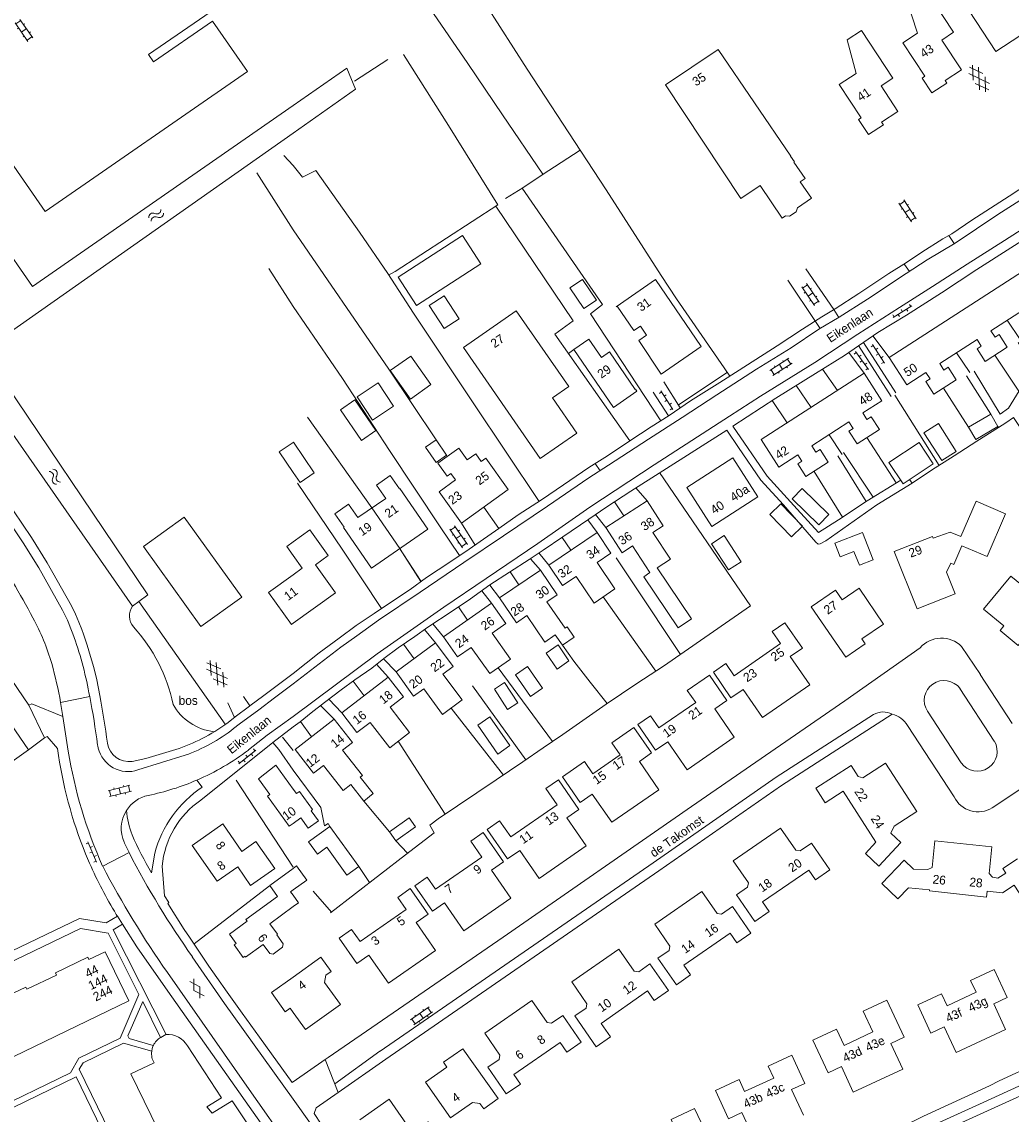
# Model space of a CAD drawing. Header units: metres. Extents: x 195864 to 198202, y 543264 to 544906.
# Tile 36 of 79: x 196945 to 197146, y 543763 to 543985. Entities that reach past the tile are written whole.
import ezdxf

# ---------------------------------------------------------------- set-up
doc = ezdxf.new("R2010")
doc.units = ezdxf.units.M
doc.header["$MEASUREMENT"] = 0
for name, color, linetype, lineweight in [('Level 11', 7, 'Continuous', 0), ('Level 12', 7, 'Continuous', 0), ('Level 19', 7, 'Continuous', 0), ('Level 26', 7, 'Continuous', 0), ('Level 28', 7, 'Continuous', 0), ('Level 29', 7, 'Continuous', 0), ('Level 32', 7, 'Continuous', 0), ('Level 33', 7, 'Continuous', 0), ('Level 34', 7, 'Continuous', 0), ('Level 41', 7, 'Continuous', 0), ('Level 43', 7, 'Continuous', 0)]:
    doc.layers.add(name, color=color, linetype=linetype, lineweight=lineweight)
doc.styles.add('Style-CHAR_FAST_FONT', font='CHAR_FAST_FONT.shx')

# ---------------------------------------------------------------- blocks, each defined once
blk = doc.blocks.new('WA_28')
at = {"layer": 'Level 43', "color": 7, "linetype": 'Continuous', "lineweight": 0, "extrusion": (0, 0, -1)}
for centre in [(-0.75, 0.05), (-0.75, -0.85)]:
    blk.add_arc(centre, 0.85, 28.0724, 151.9274, dxfattribs=at)
at = {"layer": 'Level 43', "color": 7, "linetype": 'Continuous', "lineweight": 0}
for centre in [(2.25, 0.85), (2.25, -0.05)]:
    blk.add_arc(centre, 0.85, 208.0725, 331.9276, dxfattribs=at)
blk = doc.blocks.new('GVTP6')
at = {"layer": 'Level 41', "color": 7, "linetype": 'Continuous', "lineweight": 0}
for p, q in [((0, -0.4), (2.6, 1.2)), ((0, 0.4), (2.6, -1.2)), ((1, -1.2), (5, 1.2)), ((1, 1.2), (5, -1.2)), ((3.4, 1.2), (6, -0.4)), ((3.4, -1.2), (6, 0.4))]:
    blk.add_line(p, q, dxfattribs=at)
blk = doc.blocks.new('OVTP6')
at = {"layer": 'Level 41', "color": 7, "linetype": 'Continuous', "lineweight": 0}
for p, q in [((0, 0), (4.5, 0)), ((0.25, 0), (0.25, 0.5)), ((1.25, 0), (1.25, -0.5)), ((2.25, 0), (2.25, 0.5)), ((4.25, 0), (4.25, 0.5)), ((3.25, 0), (3.25, -0.5))]:
    blk.add_line(p, q, dxfattribs=at)
blk = doc.blocks.new('OV2')
at = {"layer": 'Level 41', "color": 7, "linetype": 'Continuous', "lineweight": 0}
for p, q in [((0.3, -2.31), (0.3, 2.29)), ((1.5, -2.31), (1.5, 2.29)), ((0, 0.99), (0.3, 0.99)), ((0.3, 1.99), (1.5, 1.99)), ((1.8, 0.99), (1.5, 0.99)), ((0, -1.01), (0.3, -1.01)), ((0.3, -0.01), (1.5, -0.01)), ((0.3, -2.01), (1.5, -2.01)), ((1.8, -1.01), (1.5, -1.01))]:
    blk.add_line(p, q, dxfattribs=at)
blk = doc.blocks.new('WA_32')
at = {"layer": 'Level 43', "color": 7, "linetype": 'Continuous', "lineweight": 0, "extrusion": (0, 0, -1)}
for centre in [(-0.75, 0.05), (-0.75, -0.85)]:
    blk.add_arc(centre, 0.85, 28.0725, 151.9276, dxfattribs=at)
at = {"layer": 'Level 43', "color": 7, "linetype": 'Continuous', "lineweight": 0}
for centre in [(2.25, 0.85), (2.25, -0.05)]:
    blk.add_arc(centre, 0.85, 208.0724, 331.9275, dxfattribs=at)
blk = doc.blocks.new('GV2')
at = {"layer": 'Level 41', "color": 7, "linetype": 'Continuous', "lineweight": 0, "flags": 128}
for points in [[(1.2, -2), (0, 0), (1.2, 2)], [(0.2, -2), (1.4, 0), (0.2, 2)]]:
    blk.add_lwpolyline(points, dxfattribs=at)

msp = doc.modelspace()

# ---------------------------------------------------------------- linework, layer by layer
at = {"layer": 'Level 11', "color": 7, "linetype": 'Continuous', "lineweight": 13}
for p, q in [((197095.14, 543899.59), (197116.11, 543913.07)), ((197085.14, 543881.95), (197094.46, 543887.97)), ((197016, 543885.7), (197021.68, 543877.47)), ((197141.07, 543875.84), (197144.81, 543884.51)), ((197087.65, 543880.1), (197091.08, 543874.79)), ((197000, 543876.07), (197001.85, 543873.48)), ((197001.85, 543873.48), (197000, 543872.14)), ((197004.52, 543874.15), (197008.61, 543868.47)), ((197140.36, 543865.11), (197145.91, 543871.86)), ((197000, 543862.27), (197008.61, 543868.47)), ((197099.95, 543862.37), (197103.53, 543857.2)), ((197095.45, 543843.1), (197105.04, 543849.75)), ((197030.34, 543843.71), (197034.37, 543846.71)), ((197080.12, 543832.46), (197089.69, 543839.11)), ((197000.41, 543836.59), (197004.14, 543831.82)), ((197106.25, 543828.73), (197113.46, 543833.38)), ((197120.42, 543833.81), (197126.78, 543824.01)), ((197064.79, 543821.82), (197074.37, 543828.45)), ((197089.49, 543814.01), (197099.1, 543820.64)), ((197050.02, 543810.37), (197059.6, 543817.02)), ((197119.69, 543809.37), (197124.19, 543814.15)), ((197124.19, 543814.15), (197126.14, 543812.28)), ((197144.3, 543812.45), (197147.26, 543814.38)), ((197119.69, 543809.37), (197122.92, 543806.25)), ((196999.48, 543807.69), (197000, 543808.07)), ((197000, 543806.98), (196999.48, 543807.69)), ((197034.71, 543799.74), (197044.28, 543806.38)), ((197073.5, 543801.11), (197083.08, 543807.76)), ((197086.19, 543803.28), (197083.08, 543807.76)), ((197129.36, 543807.88), (197140.98, 543806.62)), ((197087.08, 543803.15), (197086.19, 543803.28)), ((197073.5, 543801.11), (197076.61, 543796.64)), ((197019.4, 543789.1), (197028.96, 543795.74)), ((197066.23, 543796.06), (197056.63, 543789.41)), ((197069.35, 543791.6), (197066.23, 543796.06)), ((197076.43, 543795.76), (197076.61, 543796.64)), ((197069.35, 543791.6), (197070.28, 543791.45)), ((196995.61, 543787.2), (197000, 543790.36)), ((197056.63, 543789.41), (197059.74, 543784.94)), ((196995.61, 543787.2), (196998.4, 543783.32)), ((197038.94, 543778.97), (197048.55, 543785.61)), ((197051.65, 543781.13), (197048.55, 543785.61)), ((197059.56, 543784.03), (197057.3, 543782.46)), ((197059.56, 543784.03), (197059.74, 543784.94)), ((197000, 543783.15), (197002.49, 543779.68)), ((197057.3, 543782.46), (197061.63, 543776.22)), ((197051.65, 543781.13), (197052.55, 543780.99)), ((197134.8, 543775.05), (197144.83, 543779.73)), ((197038.94, 543778.97), (197042.04, 543774.49)), ((197030.59, 543773.07), (197034.5, 543775.81)), ((197034.5, 543775.81), (197041.68, 543765.66)), ((197041.86, 543773.59), (197042.04, 543774.49)), ((197113.87, 543767.01), (197123.93, 543771.68)), ((197013.57, 543761.37), (197019.53, 543765.54)), ((197038.74, 543763.58), (197041.68, 543765.66))]:
    msp.add_line(p, q, dxfattribs=at)
at = {"layer": 'Level 11', "color": 7, "linetype": 'Continuous', "lineweight": 13, "flags": 128}
for points in [[(197137.46, 543986.73), (197142.88, 543978.45), (197154.14, 543985.83), (197148.79, 543994.03), (197149.72, 543994.63), (197148.09, 543997.13), (197147.16, 543996.52), (197144.89, 544000)], [(197132.91, 543972.04), (197129.87, 543970.05), (197127.88, 543973.08), (197128.42, 543973.44), (197123.95, 543980.25), (197126.94, 543982.21), (197124.55, 543989.52), (197128.07, 543991.82), (197134.26, 543982.37), (197131.89, 543980.81), (197135.86, 543974.74), (197132.55, 543972.58), (197132.91, 543972.04)], [(197116.96, 543961.59), (197114.96, 543964.62), (197115.5, 543964.97), (197111.04, 543971.79), (197114.43, 543974.02), (197112.62, 543980.84), (197115.55, 543982.76), (197121.9, 543973.05), (197119.52, 543971.49), (197122.93, 543966.28), (197119.63, 543964.11), (197119.99, 543963.57), (197116.96, 543961.59)], [(197105.36, 543948.64), (197102.52, 543946.7), (197102.28, 543945.91), (197100.94, 543945), (197100.1, 543945.06), (197099.44, 543944.61), (197094.94, 543951.22), (197091.04, 543948.57), (197075.69, 543971.73), (197086.42, 543978.85), (197101.15, 543957.23), (197101.11, 543957.2), (197101.91, 543956.03), (197101.82, 543955.97), (197104.08, 543952.63), (197103.1, 543951.96), (197105.36, 543948.64)], [(197152.5, 543936.45), (197121.16, 543916.31), (197124.75, 543910.74)], [(197061.66, 543927.96), (197059.11, 543926.23), (197056.27, 543930.41), (197058.82, 543932.14), (197061.66, 543927.96)], [(197065.64, 543926.56), (197073.7, 543932.17), (197082.93, 543918.52), (197074.85, 543912.89), (197070.25, 543919.72), (197071.85, 543920.82), (197070.6, 543922.66), (197069.27, 543921.74), (197065.86, 543926.72)], [(197124.75, 543910.74), (197128.64, 543913.24), (197129.48, 543911.94), (197128.62, 543911.39), (197130.27, 543908.81), (197134.82, 543911.72), (197133.17, 543914.29), (197132.31, 543913.74), (197131.47, 543915.06), (197139.04, 543919.92), (197139.88, 543918.61), (197139.03, 543918.06), (197140.68, 543915.49), (197145.19, 543918.4), (197143.54, 543920.97), (197142.69, 543920.42), (197141.85, 543921.72), (197149.42, 543926.59)], [(197057.66, 543900.91), (197050.24, 543895.77), (197034.62, 543918.32), (197045.36, 543925.76), (197056.04, 543910.37), (197052.71, 543908.07), (197057.66, 543900.91)], [(197069.89, 543909.43), (197065.12, 543906.11), (197057.04, 543917.9), (197060.12, 543920.02), (197062.66, 543916.31), (197064.29, 543917.42), (197069.51, 543909.81), (197069.59, 543909.87), (197069.89, 543909.43)], [(197095.14, 543899.59), (197098.71, 543894.02), (197102.6, 543896.52), (197103.44, 543895.2), (197102.58, 543894.65), (197104.22, 543892.07), (197108.78, 543894.99), (197107.13, 543897.57), (197106.27, 543897.03), (197105.43, 543898.34), (197112.99, 543903.19), (197113.84, 543901.88), (197112.98, 543901.33), (197114.64, 543898.75), (197119.18, 543901.66), (197117.52, 543904.25), (197116.65, 543903.69), (197115.81, 543905.01), (197119.7, 543907.51), (197116.11, 543913.07)], [(197035.41, 543895.48), (197033.68, 543897.89), (197029.42, 543894.84), (197031.32, 543892.18), (197032.09, 543892.73), (197033.04, 543891.4), (197029.67, 543888.97), (197034.26, 543882.62), (197043.75, 543889.48), (197039.15, 543895.83), (197038.25, 543895.17)], [(197035.41, 543895.48), (197037.15, 543896.74), (197038.25, 543895.17)], [(197085.14, 543881.95), (197080.04, 543889.85), (197089.36, 543895.87), (197094.46, 543887.97)], [(197027.36, 543881.4), (197021.7, 543889.65), (197021.61, 543889.59), (197019.76, 543892.28), (197016.96, 543890.36), (197018.83, 543887.64), (197013.16, 543883.74), (197011.29, 543886.46), (197008.48, 543884.53), (197010.36, 543881.8), (197010.27, 543881.73), (197015.93, 543873.5), (197027.36, 543881.4)], [(197074.02, 543873.54), (197076.72, 543875.29), (197073.13, 543880.7), (197075.24, 543882.1), (197071.97, 543887.17), (197063.57, 543881.72), (197066.87, 543876.62), (197069, 543878.01), (197072.54, 543872.58)], [(197096.93, 543884.39), (197099.17, 543886.56), (197103.58, 543882.02), (197101.33, 543879.84), (197096.93, 543884.39)], [(197122.2, 543876.85), (197129.95, 543879.93), (197130.11, 543879.54), (197133.55, 543880.82), (197135.72, 543879.88), (197138.83, 543887.09), (197144.81, 543884.51)], [(196989.54, 543867.58), (196981.25, 543861.62), (196969.58, 543877.88), (196977.88, 543883.83), (196989.54, 543867.58)], [(197004.52, 543874.15), (197007.13, 543876.02), (197003.39, 543881.24), (197000, 543878.82)], [(197064.61, 543876.52), (197061.83, 543880.7), (197051.95, 543874.1), (197054.75, 543869.93), (197057.53, 543871.8), (197061.17, 543866.38), (197065.43, 543869.24), (197061.81, 543874.65), (197064.61, 543876.52)], [(197087.65, 543880.1), (197085.05, 543878.41), (197088.48, 543873.11), (197091.08, 543874.79)], [(197110.14, 543878.56), (197115.73, 543880.73), (197117.9, 543875.15)], [(197000, 543878.82), (196998.7, 543877.89), (197000, 543876.07)], [(197110.14, 543878.56), (197111.22, 543875.77), (197114.02, 543876.86), (197115.11, 543874.06), (197117.9, 543875.15)], [(197134.58, 543868.27), (197132.84, 543872.68), (197133.7, 543874.48), (197134.31, 543874.19), (197135.97, 543878.04), (197141.07, 543875.84)], [(197122.2, 543876.85), (197126.83, 543865.2), (197134.58, 543868.27)], [(197055.31, 543861.26), (197051.61, 543866.62), (197053.71, 543868.07), (197050.27, 543873.05), (197041.93, 543867.46), (197045.4, 543862.38), (197047.53, 543863.84), (197051.2, 543858.45), (197053.3, 543859.89)], [(197074.02, 543873.54), (197081.01, 543863.16), (197078.3, 543861.33), (197071.29, 543871.74), (197072.54, 543872.58)], [(197000, 543872.14), (196994.97, 543868.52), (196999.66, 543862.02), (197000, 543862.27)], [(197145.91, 543871.86), (197149.17, 543869.2), (197150.68, 543871.05), (197155.25, 543867.32), (197147.42, 543857.74)], [(197105.3, 543865.61), (197110.25, 543869), (197111.6, 543867.02), (197115.05, 543869.38), (197120.03, 543862.11)], [(197044.22, 543854.96), (197040.48, 543860.29), (197043.21, 543862.22), (197040.31, 543866.33), (197030.56, 543859.5), (197033.45, 543855.42), (197036.22, 543857.37), (197039.98, 543852.03), (197044.22, 543854.96)], [(197105.3, 543865.61), (197112.36, 543855.39), (197116.3, 543858.12)], [(197147.42, 543857.74), (197143.72, 543860.78), (197144.49, 543861.72), (197140.36, 543865.11)], [(197053.3, 543859.89), (197054.74, 543857.82), (197057.13, 543859.48), (197055.7, 543861.53), (197055.31, 543861.26)], [(197095.45, 543843.1), (197091.48, 543848.84), (197089.01, 543847.13), (197085.43, 543852.31), (197087.98, 543854.08), (197089.69, 543851.61), (197099.1, 543858.14), (197097.39, 543860.6), (197099.95, 543862.37)], [(197116.3, 543858.12), (197115.62, 543859.12), (197120.03, 543862.11)], [(197032.53, 543853.51), (197028.95, 543858.32), (197020.96, 543852.37), (197024.48, 543847.47)], [(197105.04, 543849.75), (197101.06, 543855.5), (197103.53, 543857.2)], [(197034.37, 543846.71), (197030.45, 543851.95), (197032.53, 543853.51)], [(197023.68, 543840.07), (197019.73, 543845.23), (197022.42, 543847.29), (197019.33, 543851.29), (197009.92, 543844.04), (197012.98, 543840.04), (197015.68, 543842.11), (197019.63, 543836.95), (197023.68, 543840.07)], [(197080.12, 543832.46), (197076.15, 543838.2), (197073.67, 543836.49), (197070.09, 543841.68), (197072.65, 543843.45), (197074.36, 543840.99), (197081.84, 543846.17), (197080.13, 543848.64), (197084.62, 543851.75), (197088.2, 543846.57), (197085.73, 543844.86), (197089.69, 543839.11)], [(197024.48, 543847.47), (197026.55, 543848.97), (197030.34, 543843.71)], [(197000.41, 543836.59), (197008.35, 543842.8), (197012.08, 543838.03), (197010.07, 543836.45), (197014.11, 543831.33), (197013.66, 543830.98)], [(197074.37, 543828.45), (197070.39, 543834.21), (197072.87, 543835.92), (197069.28, 543841.11), (197064.77, 543837.99), (197066.48, 543835.53), (197060.96, 543831.7), (197059.25, 543834.17), (197054.75, 543831.05), (197058.35, 543825.85), (197060.81, 543827.56), (197064.79, 543821.82)], [(197000, 543828.57), (196996.48, 543833.44), (196992.94, 543830.66), (196995.26, 543827.46), (196994.81, 543827.13), (196999.22, 543821.01), (197000, 543821.57)], [(197004.14, 543831.82), (197006.17, 543833.39), (197010.16, 543828.26), (197011.73, 543829.48)], [(197113.46, 543833.38), (197114.9, 543831.15), (197115.84, 543830.84), (197120.42, 543833.81)], [(197011.73, 543829.48), (197014.36, 543826.14), (197016.28, 543827.66), (197013.66, 543830.98)], [(197050.02, 543810.37), (197046.06, 543816.08), (197043.61, 543814.38), (197039.45, 543820.38), (197041.98, 543822.13), (197044.25, 543818.86), (197053.67, 543825.4), (197051.39, 543828.67), (197053.93, 543830.43), (197058.09, 543824.43), (197055.64, 543822.73), (197059.6, 543817.02)], [(197001.27, 543828.08), (197000.67, 543827.65), (197000, 543828.57)], [(197106.25, 543828.73), (197108.14, 543825.79), (197111.84, 543828.16), (197118.49, 543817.81), (197116.33, 543815.49)], [(197001.27, 543828.08), (197003.94, 543824.4), (197003.64, 543824.18), (197005.15, 543822.13), (197003.07, 543820.62)], [(197123.57, 543817.7), (197121.51, 543819.64), (197122.2, 543821.04), (197126.78, 543824.01)], [(196996.26, 543812.42), (196992.43, 543817.93), (196989.58, 543815.88), (196985.74, 543821.49), (196979.49, 543817.13), (196984.59, 543809.84), (196988.75, 543812.8), (196991.34, 543808.99), (196996.26, 543812.42)], [(197000, 543821.57), (197001.55, 543822.7), (197003.07, 543820.62)], [(197034.71, 543799.74), (197030.76, 543805.44), (197028.31, 543803.74), (197024.73, 543808.91), (197027.27, 543810.67), (197028.97, 543808.22), (197038.36, 543814.74), (197036.1, 543818), (197038.62, 543819.76), (197042.77, 543813.77), (197040.33, 543812.08), (197044.28, 543806.38)], [(197089.49, 543814.01), (197092.58, 543809.53), (197092.4, 543808.64), (197090.14, 543807.08), (197093.87, 543801.67), (197096.77, 543803.67), (197095.41, 543805.63), (197104.82, 543812.12), (197106.18, 543810.16), (197109.08, 543812.16), (197105.35, 543817.57), (197103.09, 543816.01), (197102.19, 543816.15), (197099.1, 543820.64)], [(197116.33, 543815.49), (197119.08, 543812.94), (197123.57, 543817.7)], [(197126.14, 543812.28), (197129.02, 543812.26), (197129.88, 543812.67), (197130.46, 543818.08), (197142.06, 543816.84), (197141.48, 543811.43), (197142.18, 543810.65), (197143.29, 543810.45), (197144.91, 543811.51), (197144.3, 543812.45)], [(197000, 543808.07), (197002.76, 543810.05), (197000.68, 543812.96), (197000, 543812.45)], [(197000, 543812.45), (196995.25, 543808.97), (196996.82, 543806.74)], [(197019.4, 543789.1), (197015.41, 543794.82), (197012.95, 543793.1), (197009.35, 543798.26), (197011.9, 543800.04), (197013.61, 543797.58), (197022.97, 543804.13), (197021.27, 543806.57), (197023.82, 543808.35), (197027.43, 543803.17), (197024.98, 543801.45), (197028.96, 543795.74)], [(197122.92, 543806.25), (197125.12, 543808.53), (197129.38, 543808.07), (197129.36, 543807.88)], [(197140.98, 543806.62), (197141.09, 543807.81), (197144.2, 543807.51), (197146.59, 543809.04), (197148.46, 543806.12)], [(196996.82, 543806.74), (196990.41, 543802.05), (196990.66, 543801.72), (196987.09, 543799.12), (196988.43, 543797.18), (196988.03, 543796.89), (196989.82, 543794.33), (196990.23, 543794.61), (196990.35, 543794.44), (196993.92, 543797)], [(197000, 543804.68), (197001.09, 543805.48), (197000, 543806.98)], [(196996.67, 543798.97), (196996.83, 543799.08), (196995.26, 543801.19), (197000, 543804.68)], [(197076.43, 543795.76), (197074.17, 543794.19), (197077.91, 543788.8), (197080.8, 543790.8), (197079.44, 543792.76), (197088.83, 543799.27), (197090.19, 543797.31), (197093.08, 543799.32), (197089.34, 543804.71), (197087.08, 543803.15)], [(196996.67, 543798.97), (196998, 543797.11), (196997.84, 543796.42), (196995.93, 543795.05), (196995.25, 543795.15), (196993.92, 543797)], [(196966.6, 543785.51), (196961.77, 543795.49), (196958.45, 543793.93), (196958.24, 543794.38), (196951.67, 543791.22), (196951.88, 543790.77)], [(197000, 543790.36), (197005.64, 543794.42), (197007.73, 543791.51)], [(197061.63, 543776.22), (197064.53, 543778.25), (197062.63, 543780.96), (197072.04, 543787.55), (197073.42, 543785.58), (197076.32, 543787.61), (197072.53, 543793.03), (197070.28, 543791.45)], [(196939.04, 543785.17), (196945.63, 543788.33), (196945.85, 543787.88), (196951.88, 543790.77)], [(197002.49, 543779.68), (197009.6, 543784.82), (197006.41, 543789.24), (197006.67, 543790.75), (197007.73, 543791.51)], [(197127, 543784.74), (197131.8, 543786.96), (197132.93, 543784.55), (197138.83, 543787.28), (197137.7, 543789.7), (197142.5, 543791.92)], [(197142.5, 543791.92), (197145.14, 543786.21), (197142.42, 543784.95), (197144.83, 543779.73)], [(196966.6, 543785.51), (196928.18, 543766.99)], [(196998.4, 543783.32), (196999.37, 543784.02), (197000, 543783.15)], [(197113.87, 543767.01), (197111.45, 543772.2), (197108.74, 543770.93), (197105.64, 543777.55), (197110.45, 543779.8), (197112, 543776.48), (197117.87, 543779.22), (197115.9, 543783.44), (197120.68, 543785.68), (197124.21, 543778.13), (197121.5, 543776.87), (197123.93, 543771.68)], [(197134.8, 543775.05), (197132.38, 543780.26), (197129.66, 543779), (197127, 543784.74)], [(197041.86, 543773.59), (197039.59, 543772.03), (197043.34, 543766.62), (197046.24, 543768.63), (197044.88, 543770.59), (197054.29, 543777.1), (197055.65, 543775.14), (197058.55, 543777.14), (197054.81, 543782.55), (197052.55, 543780.99)], [(197038.74, 543763.58), (197037.99, 543764.64), (197036.45, 543764.91), (197031.99, 543761.77), (197026.9, 543769.01), (197031.28, 543772.08), (197030.59, 543773.07)], [(197093.63, 543757.61), (197091.22, 543762.84), (197088.49, 543761.58), (197085.84, 543767.32), (197090.67, 543769.54), (197091.79, 543767.11), (197097.71, 543769.84), (197096.59, 543772.27), (197101.41, 543774.5), (197104.06, 543768.76), (197101.33, 543767.5), (197103.74, 543762.27)], [(197019.53, 543765.54), (197024.28, 543758.72), (197027.48, 543760.95), (197033.07, 543752.95)], [(197073.96, 543746.83), (197071.53, 543752.03), (197068.82, 543750.76), (197066.16, 543756.46), (197070.95, 543758.7), (197072.08, 543756.29), (197077.96, 543759.03), (197076.84, 543761.44), (197081.63, 543763.68), (197084.29, 543757.98), (197081.58, 543756.71), (197084, 543751.51)]]:
    msp.add_lwpolyline(points, dxfattribs=at)
at = {"layer": 'Level 12', "color": 7, "linetype": 'Continuous', "lineweight": 13}
for p, q in [((197023.9, 543916.56), (197027.98, 543910.78)), ((197000, 543899.03), (197000.05, 543899.07)), ((197000.05, 543899.07), (197004.29, 543892.82)), ((197021.62, 543877.56), (197026.01, 543870.75))]:
    msp.add_line(p, q, dxfattribs=at)
at = {"layer": 'Level 12', "color": 7, "linetype": 'Continuous', "lineweight": 13, "flags": 128}
for points in [[(197038.14, 543935.35), (197034.4, 543941.1), (197021.37, 543932.61), (197025.11, 543926.87), (197038.14, 543935.35)], [(197033.76, 543924.14), (197030.73, 543922.16), (197027.65, 543926.84), (197030.68, 543928.83), (197033.76, 543924.14)], [(197023.9, 543916.56), (197019.74, 543913.61), (197023.83, 543907.85), (197027.98, 543910.78)], [(197020.38, 543906.38), (197017.26, 543911.12), (197013, 543908.32), (197016.12, 543903.58), (197020.38, 543906.38)], [(197016.8, 543901.42), (197013.89, 543899.43), (197009.64, 543905.67), (197012.55, 543907.66), (197016.8, 543901.42)], [(197143.27, 543902.26), (197141.83, 543904.74), (197137.33, 543902.13), (197138.77, 543899.65), (197143.27, 543902.26)], [(197134.8, 543897.21), (197131.85, 543895.32), (197128.22, 543900.97), (197131.17, 543902.87), (197134.8, 543897.21)], [(197031.21, 543896.44), (197029.05, 543894.95), (197026.89, 543898.05), (197029.05, 543899.55), (197031.21, 543896.44)], [(197000, 543892.93), (196997.16, 543897.1), (197000, 543899.03)], [(197130.13, 543894.7), (197127.26, 543899.03), (197121.13, 543894.96), (197123.99, 543890.64), (197130.13, 543894.7)], [(197004.29, 543892.82), (197001.4, 543890.86), (197000, 543892.93)], [(197108.89, 543884.37), (197106.84, 543882.27), (197101.42, 543887.57), (197103.47, 543889.67), (197108.89, 543884.37)], [(197056.08, 543854.61), (197053.85, 543857.86), (197051.45, 543856.21), (197053.68, 543852.96), (197056.08, 543854.61)], [(197050.68, 543849.06), (197048.25, 543847.39), (197045.2, 543851.82), (197047.63, 543853.49), (197050.68, 543849.06)], [(197045.66, 543846.11), (197043.58, 543844.77), (197040.92, 543848.89), (197043, 543850.23), (197045.66, 543846.11)], [(197044.07, 543837.4), (197041.6, 543835.69), (197037.53, 543841.58), (197040, 543843.29), (197044.07, 543837.4)], [(197024.88, 543820.88), (197023.57, 543822.71), (197019.59, 543819.86), (197020.9, 543818.04), (197024.88, 543820.88)], [(197013.33, 543812.82), (197007.46, 543820.94), (197003.15, 543817.82), (197004.93, 543815.36), (197006.86, 543816.76), (197010.95, 543811.1), (197013.33, 543812.82)]]:
    msp.add_lwpolyline(points, dxfattribs=at)
at = {"layer": 'Level 19', "color": 7, "linetype": 'Continuous', "lineweight": 0}
msp.add_line((196968.62, 543866.69), (196967.36, 543865.75), dxfattribs=at)
at = {"layer": 'Level 19', "color": 7, "linetype": 'Continuous', "lineweight": 0, "flags": 128}
for points in [[(196967.36, 543865.75), (196930.52, 543918.54), (196940.28, 543926.14), (196888.62, 544000)], [(196899.05, 544000), (196947.02, 543930.72), (197000, 543967.52)], [(197000, 543967.52), (197010.94, 543975.12), (197012.71, 543970.8), (197000, 543961.87)], [(197000, 543961.87), (196936.98, 543917.61), (196970.47, 543868.06), (196968.62, 543866.69)]]:
    msp.add_lwpolyline(points, dxfattribs=at)
at = {"layer": 'Level 26', "color": 7, "linetype": 'Continuous', "lineweight": 0}
for p, q in [((197012.46, 543972.42), (197019.25, 543976.82)), ((196986.17, 543841.77), (196968.62, 543866.69))]:
    msp.add_line(p, q, dxfattribs=at)
at = {"layer": 'Level 28', "color": 7, "linetype": 'Continuous', "lineweight": 0}
for p, q in [((196998.11, 543957.35), (197000, 543955.28)), ((196992.59, 543953.82), (197000, 543942.26)), ((196995.09, 543934.37), (197000, 543926.67)), ((197145.16, 543923.86), (197147.8, 543919.94)), ((197055.95, 543917.1), (197057.04, 543917.9)), ((197134.89, 543917.25), (197137.59, 543913.24)), ((197142.64, 543916.76), (197147.56, 543909.47)), ((197078.32, 543906.65), (197088.25, 543913.26)), ((197107.65, 543913.93), (197110.64, 543909.55)), ((197102.28, 543910.6), (197105.31, 543906.13)), ((197122.35, 543908.6), (197131.32, 543894.35)), ((197132.21, 543910.05), (197137.33, 543902.13)), ((197097.41, 543907.56), (197100.45, 543903)), ((197002.91, 543904.14), (197016, 543885.7)), ((197108.94, 543900.59), (197111.61, 543896.57)), ((197116.61, 543900.01), (197122.59, 543890.79)), ((197031.21, 543896.44), (197031.26, 543896.15)), ((197105.89, 543893.14), (197111.67, 543883.83)), ((197069.68, 543889.81), (197071.97, 543887.17)), ((197038.77, 543885.88), (197041.85, 543881.54)), ((197065.35, 543886.97), (197067.2, 543884.08)), ((197054.67, 543879.7), (197056.46, 543877.11)), ((197021.63, 543877.55), (197025.99, 543870.74)), ((197048.23, 543875.39), (197050.27, 543873.05)), ((197049.95, 543876.56), (197051.95, 543874.1)), ((197044.1, 543872.72), (197045.86, 543870.09)), ((197063.05, 543867.64), (197073.73, 543852.52)), ((197033.6, 543865.6), (197035.42, 543862.91)), ((197022.47, 543858.02), (197024.58, 543855.06)), ((197041.71, 543853.22), (197052.72, 543838.21)), ((197012.18, 543850.48), (197014.43, 543847.51)), ((197036.46, 543849.54), (197047.32, 543834.53)), ((197007.28, 543846.83), (197009.92, 543844.04)), ((197005.59, 543845.54), (197008.35, 543842.8)), ((197032.12, 543845.04), (197042.77, 543831.43)), ((197001.51, 543842.33), (197003.74, 543839.2)), ((196997.84, 543839.12), (197000, 543836.4)), ((197021.36, 543838.28), (197030.91, 543823.49)), ((196927.78, 543823.37), (196946.23, 543836.58)), ((196988.4, 543830.38), (197000, 543812.71)), ((197014.36, 543826.14), (197019.59, 543819.86)), ((197020.9, 543818.04), (197023.25, 543815.53)), ((197013.33, 543812.82), (197015.56, 543809.56)), ((196979.89, 543797.14), (196995.21, 543808.91)), ((197004.07, 543807.8), (197007.78, 543803.54))]:
    msp.add_line(p, q, dxfattribs=at)
at = {"layer": 'Level 28', "color": 7, "linetype": 'Continuous', "lineweight": 0, "flags": 128}
for points in [[(197032.33, 543998.78), (197039.26, 543987.86), (197047.57, 543974.88), (197058.5, 543958.19), (197063.62, 543950.35), (197074.82, 543932.96), (197077.93, 543928.2), (197087.66, 543914.16), (197088.76, 543912.49)], [(197023.84, 543993.19), (197027.76, 543987.3), (197035.5, 543976.02), (197042.59, 543965.59), (197050.76, 543953.51)], [(197019.42, 543933.05), (197020.74, 543933.74), (197041.63, 543947.32), (197031.61, 543963.41), (197022.41, 543977.85)], [(197043.16, 543948.57), (197046.67, 543950.78), (197050.65, 543953.44), (197058.36, 543958.4)], [(197000, 543955.28), (197001.92, 543952.95), (197004.65, 543954.32), (197013.49, 543941.79), (197019.23, 543933.34), (197024.46, 543925.32), (197036.63, 543907.08), (197049.99, 543887.05)], [(197046.56, 543950.71), (197062.92, 543927.07), (197060.46, 543925.13), (197074.73, 543903.4)], [(197041.23, 543947.06), (197056.93, 543923.71), (197053.2, 543921), (197068.44, 543899.37)], [(197000, 543942.26), (197019.47, 543913.94), (197029.05, 543899.55)], [(197000, 543926.67), (197010.07, 543911.99), (197019.57, 543897.41), (197029.87, 543881.9)], [(197125.84, 543890.73), (197129.77, 543893.37), (197134.41, 543896.33), (197139.02, 543899.27), (197143.4, 543902.06)], [(197000.92, 543890.72), (197009.98, 543877.36), (197017.99, 543865.29)], [(197065.66, 543875.55), (197069.3, 543870.08), (197078.72, 543855.91)], [(197007.61, 543803.41), (197022.86, 543815.22), (197028.67, 543819.71), (197027.79, 543821.26), (197029.46, 543822.52), (197041.31, 543830.45), (197046.73, 543834.11), (197050.8, 543836.97), (197054.81, 543839.66), (197063.62, 543845.81), (197069.89, 543850.03), (197075.28, 543853.52), (197092.99, 543865.84)], [(197054.74, 543857.81), (197057.05, 543854.57), (197060.41, 543850.28), (197063.81, 543845.94)]]:
    msp.add_lwpolyline(points, dxfattribs=at)
at = {"layer": 'Level 28', "color": 7, "linetype": 'Continuous', "lineweight": 0}
for centre, radius, start, end in [((196970.24, 543863.75), 3.5, 145.2599, 219.1484), ((196943.39, 543839.24), 32.86, 11.4972, 42.7363), ((196985.24, 543851.24), 11.09, 209.4508, 263.223)]:
    msp.add_arc(centre, radius, start, end, dxfattribs=at)
at = {"layer": 'Level 29', "color": 7, "linetype": 'Continuous', "lineweight": 0}
for p, q in [((197133.3, 543941.06), (197134.39, 543939.42)), ((197124.3, 543935.17), (197125.31, 543933.77)), ((197115.93, 543919.36), (197122.5, 543909.08)), ((197117.85, 543920.69), (197121.16, 543916.31)), ((197113, 543917.33), (197116.11, 543913.07)), ((197114.97, 543918.69), (197121.6, 543908.35)), ((197136.92, 543912.59), (197141.83, 543904.74)), ((197075.35, 543911.33), (197078.71, 543906.03)), ((197073.19, 543909.23), (197076.33, 543904.4)), ((197111.91, 543897), (197117.89, 543887.89)), ((197061.39, 543894.72), (197062.4, 543893.27)), ((197110.71, 543896.27), (197116.51, 543887.02)), ((197074.51, 543892.92), (197092.99, 543865.84)), ((197061.48, 543884.36), (197063.57, 543881.72)), ((197029.87, 543881.9), (197033.85, 543876.04)), ((197034.26, 543882.62), (197037, 543878.17)), ((197059.91, 543883.27), (197061.83, 543880.7)), ((197038.33, 543868.88), (197040.31, 543866.33)), ((197039.98, 543870.04), (197041.93, 543867.46)), ((197028.41, 543862.16), (197030.56, 543859.5)), ((197026.73, 543861.01), (197028.95, 543858.32)), ((197135.89, 543857.57), (197139.71, 543851.85)), ((197018.4, 543855.05), (197020.96, 543852.37)), ((197016.97, 543853.94), (197019.33, 543851.29)), ((196994.02, 543847.61), (197000, 543852.07)), ((197139.67, 543851.85), (197146.18, 543841.9)), ((196996.22, 543847.13), (197000, 543849.97)), ((197135.57, 543849.02), (197142.55, 543838.31)), ((196958.64, 543847.39), (196952.73, 543846.16)), ((196952.73, 543846.16), (196953.19, 543843.32)), ((196986.72, 543846.1), (196988.06, 543843.13)), ((196989.93, 543847.36), (196991.2, 543845.51)), ((196994.02, 543847.61), (196991.2, 543845.51)), ((196993.01, 543844.71), (196996.22, 543847.13)), ((196946.3, 543845.63), (196949.46, 543838.99)), ((196993.01, 543844.71), (196989.06, 543841.75)), ((196991.2, 543845.51), (196991.1, 543845.43)), ((197128.98, 543844.41), (197135.83, 543833.92)), ((196954.29, 543836.29), (196953.19, 543843.32)), ((196989.06, 543841.75), (196987.89, 543840.87)), ((196994.71, 543839.54), (197000, 543843.3)), ((197124.88, 543841.5), (197134.38, 543827)), ((196994.71, 543839.54), (196990.91, 543836.52)), ((197000, 543841.23), (196995.88, 543838.04)), ((196949.46, 543838.99), (196946.23, 543836.58)), ((196981.25, 543826.3), (196995.88, 543838.04)), ((196978.04, 543835.45), (196968.45, 543832.46)), ((196981.52, 543828.98), (196980.44, 543830.41)), ((196965.75, 543817.61), (196966.64, 543815.67)), ((196961.29, 543812.92), (196966.64, 543815.67)), ((196971.2, 543811.55), (196971.86, 543815.52)), ((196964.05, 543803.11), (196964.19, 543802.88)), ((196964.19, 543802.88), (196964.27, 543802.75)), ((196978.91, 543798.49), (196977.88, 543800.06)), ((196974.56, 543787.47), (197000, 543751.42)), ((197007.13, 543774.03), (197019.26, 543782.33)), ((196973.08, 543778.12), (196974.15, 543778.67)), ((197008.48, 543768.69), (197017.66, 543775.28)), ((197006.53, 543773.63), (197009.19, 543766.88)), ((197009.19, 543766.88), (197018.82, 543773.65))]:
    msp.add_line(p, q, dxfattribs=at)
at = {"layer": 'Level 29', "color": 7, "linetype": 'Continuous', "lineweight": 0, "flags": 128}
for points in [[(196912.16, 544000), (196949.61, 543945.95), (196990.75, 543974.39), (196983.63, 543984.65), (196971.61, 543976.37), (196970.59, 543977.85), (196992.44, 543992.93), (196988.76, 543998.21), (196987.37, 544000)], [(197088.73, 543904.36), (197094.99, 543908.4), (197106.05, 543915.28), (197114.79, 543921.01), (197123.27, 543926.43), (197129.96, 543930.7), (197137.05, 543935.27), (197144.61, 543940.06), (197153.47, 543945.76), (197157.89, 543948.78), (197162.26, 543951.49), (197170.99, 543957.19), (197171.71, 543957.46), (197172.64, 543957.54), (197173.82, 543957.39), (197174.68, 543957.2)], [(197000, 543852.07), (197005.31, 543856.26), (197009.38, 543859.27), (197012.79, 543861.8), (197016.49, 543864.26), (197019.38, 543866.25), (197023.8, 543869.13), (197027.09, 543871.54), (197031.86, 543874.68), (197035.78, 543877.34), (197038.05, 543878.87), (197041.82, 543881.51), (197045.76, 543884.32), (197050.48, 543887.36), (197054.99, 543890.42), (197060.13, 543893.91), (197063.88, 543896.32), (197068.42, 543899.36), (197072.81, 543902.19), (197076.45, 543904.48), (197080.8, 543907.47), (197086.76, 543911.23), (197090.65, 543913.69), (197098.42, 543918.66), (197103.53, 543922.05), (197107.45, 543924.54), (197110.22, 543926.2), (197114.99, 543929.26), (197121.08, 543933.33), (197124.67, 543935.61), (197127.82, 543937.7), (197132.06, 543940.38), (197133.93, 543941.41), (197138, 543944.22), (197145.54, 543949.07), (197149.7, 543951.76)], [(197000, 543849.97), (197009.68, 543857.4), (197012.92, 543859.75), (197017.34, 543862.87), (197025.83, 543868.56), (197034.71, 543874.61), (197042.8, 543880.06), (197051.73, 543886.09), (197060.11, 543891.81), (197064.11, 543894.37), (197072.24, 543899.72), (197079.11, 543904.09), (197086.17, 543908.71), (197094.23, 543913.88), (197101.22, 543918.25), (197106.88, 543922.04), (197111, 543924.45), (197116.74, 543928.11), (197124.65, 543933.34), (197128.89, 543936.12), (197134.59, 543939.54), (197143.24, 543945.36), (197148.51, 543948.68)], [(197088.73, 543904.36), (197094.99, 543908.4), (197106.05, 543915.28), (197114.79, 543921.01), (197123.27, 543926.43), (197129.96, 543930.7), (197137.05, 543935.27), (197144.61, 543940.06), (197153.47, 543945.76)], [(197203.24, 543871.96), (197202.46, 543873.26), (197201.68, 543875.95), (197195.18, 543885.96), (197189.45, 543895.08), (197185.61, 543900.99), (197180.2, 543909.55), (197171.97, 543922.36), (197166.89, 543930.3), (197158.43, 543943.48), (197157.4, 543944.45), (197156.67, 543944.75), (197156.07, 543944.84), (197155.5, 543944.74), (197154.88, 543944.34), (197153.53, 543943.46), (197139, 543934.17), (197131.79, 543929.45), (197124.68, 543924.86), (197118.84, 543921.37), (197112.12, 543916.72), (197106.21, 543913.03), (197098.15, 543908.04), (197089.36, 543902.31)], [(196874.33, 543928.17), (196884.8, 543935.42), (196914.13, 543892.75), (196946.3, 543845.63)], [(197104.25, 543934.31), (197109.92, 543926.01), (197110.97, 543924.43)], [(197100.54, 543931.97), (197106.21, 543923.6), (197107.12, 543922.18)], [(196946.23, 543836.58), (196922.83, 543870.61), (196887.63, 543921.84)], [(197138.46, 543913.49), (197143.76, 543904.76), (197145.46, 543905.96), (197147.58, 543909.49), (197150.64, 543914.53), (197147.37, 543919.34)], [(197088.73, 543904.36), (197073.38, 543894.47), (197060.31, 543885.88), (197049.75, 543878.5), (197039.22, 543871.4), (197030.61, 543865.53), (197024.52, 543861.31), (197017.11, 543856.04), (197000, 543843.3)], [(197143.27, 543902.26), (197143.4, 543902.06), (197144.92, 543903.03), (197146.44, 543904.11), (197153.33, 543893.81), (197165.65, 543901.76)], [(197000, 543841.23), (197001.4, 543842.25), (197003.67, 543844.05), (197006.39, 543846.16), (197009.78, 543848.72), (197012.55, 543850.75), (197015.97, 543853.16), (197018.46, 543855.09), (197021.38, 543857.28), (197024.75, 543859.59), (197027.37, 543861.47), (197032.31, 543864.73), (197036.06, 543867.27), (197040, 543870.05), (197044.02, 543872.66), (197047.98, 543875.22), (197050.83, 543877.16), (197054.85, 543879.82), (197060.14, 543883.43), (197063.78, 543885.94), (197068.62, 543889.13), (197088.14, 543901.54)], [(197125.32, 543891.52), (197125.84, 543890.73), (197118.69, 543886.31), (197108.31, 543879.03), (197107.14, 543878.43), (197106.71, 543878.38), (197106.28, 543878.73), (197099.66, 543886.36), (197095.05, 543891.38), (197090.52, 543897.97), (197088.14, 543901.54)], [(197089.36, 543902.31), (197096.37, 543892.15), (197102.49, 543885.49), (197106.78, 543880.71), (197110.9, 543883.32), (197116.71, 543887.16), (197123.52, 543891.36)], [(196939.64, 543886.75), (196945.12, 543878.59), (196948.28, 543873.52), (196953.12, 543864.92)], [(196941.3, 543887.86), (196946.79, 543879.69), (196950, 543874.53), (196954.92, 543865.79), (196955.73, 543864.12), (196956.45, 543862.52), (196957.04, 543861), (196957.37, 543860.06), (196958.16, 543857.79), (196958.82, 543855.53), (196959.5, 543853.29), (196960.07, 543850.78), (196960.69, 543847.62)], [(197142.12, 543824.77), (197163.77, 543839.17), (197198.93, 543862.11), (197203.36, 543864.88)], [(197019.26, 543782.33), (197042.68, 543798.47), (197081, 543825.01), (197112.16, 543846.52), (197127.49, 543857.31)], [(196953.19, 543843.32), (196946.9, 543845.88), (196946.3, 543845.63)], [(196987.11, 543842.36), (196988.23, 543843.24), (196991.1, 543845.43)], [(197017.69, 543775.3), (197073.2, 543813.61), (197098.17, 543830.97), (197117.98, 543843.71)], [(197018.82, 543773.65), (197074.37, 543811.99), (197099.29, 543829.31), (197121.77, 543843.77)], [(197257.51, 543815.28), (197321.29, 543843.6), (197320.51, 543845.42), (197242.05, 543810.58), (197186.33, 543785.81), (197162.9, 543775.23), (197140.27, 543764.91), (197108.85, 543750.57), (197072.4, 543733.84), (197073.22, 543732.09)], [(196949.46, 543838.99), (196949.97, 543839.23), (196952.12, 543836.79)], [(196995.88, 543838.04), (196997.08, 543836.64), (197000, 543832.44)], [(196967.25, 543834.19), (196970.04, 543834.76), (196976.81, 543836.84)], [(197000, 543832.44), (197005.6, 543824.83), (197006.41, 543821.08), (197007.14, 543821.58), (197007.46, 543820.94)], [(197073.24, 543732.09), (197134.42, 543760.11), (197172.61, 543777.5), (197206.95, 543792.87), (197230.5, 543803.28), (197257.51, 543815.28)], [(196977.88, 543800.06), (196974.5, 543805.34), (196974.7, 543805.5), (196973.86, 543806.91), (196973.4, 543812.93)], [(196894.06, 543774.33), (196895.29, 543774.94), (196898.9, 543776.73), (196911.79, 543780.82), (196956.58, 543802.29), (196962.02, 543801.37), (196964.27, 543802.75)], [(196964.27, 543802.75), (196964.95, 543801.64), (196965.29, 543801.11), (196968.24, 543796.51), (196974.56, 543787.47)], [(196927.99, 543766.46), (196937.93, 543762.75), (196954.71, 543770.89), (196956.44, 543773.91), (196964.81, 543777.97), (196968.66, 543786.84), (196962.39, 543799.27), (196956.8, 543800.27), (196920.58, 543782.86), (196923.35, 543777.11)], [(196974.17, 543778.67), (196963.43, 543799.95), (196965.29, 543801.11)], [(197071.72, 543735.92), (197101, 543749.34), (197102.93, 543750.41), (197123.37, 543759.76), (197128.12, 543762.09), (197141.56, 543768.26), (197143.54, 543769.26), (197151.22, 543772.82), (197175.42, 543783.8), (197189.85, 543790.27), (197199.79, 543794.63), (197199.72, 543794.84), (197214.15, 543801.23)], [(196978.91, 543798.49), (196979.58, 543797.49), (196982.87, 543792.6), (196984.49, 543790.25), (196986.59, 543787.29), (196989.65, 543783), (196993.14, 543778.15), (196995.58, 543774.77), (196999.8, 543768.94), (197000, 543769.08)], [(196979.51, 543794.47), (196986.06, 543784.98), (197000, 543765.53)], [(196974.43, 543791.31), (196990.59, 543768.2), (197000, 543754.8)], [(196948.9, 543718.72), (196949.04, 543718.79), (196951.85, 543727.46), (196985.83, 543743.96), (196985.3, 543745.04), (196977.63, 543741.46), (196976.82, 543743.01), (196970.42, 543756.31), (196965.15, 543753.86), (196956.52, 543771.65), (196957.31, 543772.94), (196965.53, 543776.91), (196971.25, 543775.29), (196971.37, 543775.88), (196971.58, 543776.45), (196966.66, 543777.87), (196966.43, 543778.45), (196969.43, 543785.39), (196973.07, 543778.11)], [(196978.51, 543776.37), (196985.42, 543765.84), (196982.48, 543764.02), (196983.52, 543762.7), (196987.59, 543765.23), (196994.83, 543754.4), (196991.09, 543751.88), (196989.63, 543749.92), (196989.8, 543747.98)], [(196985.3, 543745.04), (196983.98, 543747.77), (196979.33, 543745.46), (196967.02, 543770.68), (196971.73, 543772.91)], [(197000, 543769.08), (197006.53, 543773.63), (197007.13, 543774.03)], [(196927.59, 543765.32), (196933.82, 543762.98), (196935.26, 543760.1), (196955.89, 543770.11), (196971.28, 543738.32), (196950.84, 543728.35), (196947.98, 543719.59), (196947.08, 543719.13)], [(197018.91, 543740.96), (197017.52, 543743.03), (197013.38, 543749.19), (197009.69, 543754.64), (197007.17, 543758.34), (197005.71, 543760.5), (197004.28, 543762.62), (197004.68, 543763.79), (197009.19, 543766.88)], [(197000, 543765.53), (197003.52, 543760.62), (197010.6, 543750.01), (197013.18, 543745.77), (197021.19, 543732.34), (197024.46, 543726.24), (197027.73, 543719.47), (197032.47, 543715.82), (197037.99, 543716.33), (197049.83, 543721.5), (197073.2, 543732.04)]]:
    msp.add_lwpolyline(points, dxfattribs=at)
at = {"layer": 'Level 29', "color": 7, "linetype": 'Continuous', "lineweight": 0}
for centre, radius, start, end in [((196803.91, 543787.57), 162.02, 27.8893, 33.8153), ((196917.37, 543846.37), 40.28, 18.8746, 27.4224), ((196905.32, 543840.76), 47.51, 16.2887, 28.397), ((196884.99, 543834.44), 74.78, 9.9706, 19.5001), ((197131.81, 543853.51), 5.75, 44.8959, 138.7214), ((196859.27, 543829.07), 95.01, 10.3595, 15.2665), ((196782.89, 543813.58), 178.98, 7.6861, 10.8882), ((196783.63, 543814.07), 180.2, 7.5987, 10.7312), ((196964, 543873.07), 38.43, 289.4802, 306.9739), ((196966.31, 543868.42), 35, 289.5847, 308.0721), ((196966.62, 543838.43), 6.43, 188.1669, 193.9319), ((196966.63, 543838.57), 4.42, 188.656, 278.105), ((197038.06, 543848.28), 86.71, 187.6163, 202.2529), ((197048.39, 543851.74), 95.37, 189.3227, 204.0204), ((196966.46, 543838.4), 6.27, 194.0501, 288.57), ((196960.22, 543877.14), 50.92, 293.4006, 307.0708), ((196960.25, 543877.1), 50.87, 281.6758, 293.3853), ((196994.61, 543809.37), 23.57, 123.7151, 164.8719), ((196971.88, 543820.59), 6.82, 101.3006, 147.8816), ((196991.32, 543811.39), 17.99, 124.0631, 175.0935), ((197139.24, 543829.31), 5.38, 205.3831, 302.523), ((196971.8, 543820.6), 6.75, 147.5672, 204.9328), ((196985.37, 543826.1), 19.35, 185.5713, 200.7506), ((197044.2, 543853.72), 84.3, 204.1359, 210.0088), ((196968.97, 543819.24), 3.61, 204.3348, 206.8696), ((197036.9, 543847.79), 85.45, 202.2456, 203.659), ((197132.4, 543901.84), 186.82, 207.468, 215.0792), ((197038.03, 543848.26), 86.68, 203.6433, 211.3975), ((197132.14, 543902.08), 192.72, 207.5572, 215.0813), ((196975.08, 543774.82), 3.86, 121.4283, 154.9455), ((196974.62, 543774.29), 4.41, 28.1921, 95.8593), ((196975.07, 543774.82), 3.85, 173.1055, 209.8295)]:
    msp.add_arc(centre, radius, start, end, dxfattribs=at)
at = {"layer": 'Level 29', "color": 7, "linetype": 'Continuous', "lineweight": 0, "extrusion": (0, 0, -1)}
for centre, radius, start, end in [((-197132.34, 543846.61), 4.03, 326.7259, 143.5047), ((-197119.93, 543840.35), 3.89, 59.8711, 118.2862), ((-197120.76, 543839.1), 4.78, 102.2511, 149.6765), ((-197139.11, 543836.24), 4.02, 148.9956, 324.6933)]:
    msp.add_arc(centre, radius, start, end, dxfattribs=at)

# ---------------------------------------------------------------- block references
at = {"layer": 'Level 41', "color": 7, "linetype": 'Continuous', "lineweight": 0}
for name, p, xscale, yscale, zscale, rotation in [('OV2', (196944.53, 543982.27), 0.9999986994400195, 0.9999986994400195, 0.9999986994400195, 34.62426485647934), ('GVTP6', (197141.11, 543970.48), 0.99999787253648, 0.99999787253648, 0.99999787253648, 123.459339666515), ('OV2', (197125.67, 543946.56), 1.000002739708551, 1.000002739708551, 1.000002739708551, 213.463632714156), ('OV2', (197104.42, 543928.57), 1.000000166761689, 1.000000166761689, 1.000000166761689, 34.12251771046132), ('OVTP6', (197121.97, 543924.38), 1.000000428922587, 1.000000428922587, 1.000000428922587, 32.53161947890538), ('OVTP6', (197120.19, 543915.15), 0.999999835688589, 0.999999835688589, 0.999999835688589, 122.5667749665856), ('OVTP6', (197116.99, 543913.84), 0.999999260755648, 0.999999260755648, 0.9999992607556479, 126.1566029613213), ('OV2', (197098.69, 543915.14), 1.000001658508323, 1.000001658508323, 1.000001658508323, 302.4711513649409), ('OVTP6', (197077.21, 543905.71), 0.9999990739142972, 0.9999990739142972, 0.9999990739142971, 123.0120785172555), ('OV2', (197032.89, 543879.35), 0.999999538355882, 0.999999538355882, 0.999999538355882, 34.51147733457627), ('GVTP6', (196982.8, 543854.45), 1.000001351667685, 1.000001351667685, 1.000001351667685, 305.1918852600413), ('OVTP6', (196988.94, 543833.69), 0.999999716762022, 0.999999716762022, 0.999999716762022, 38.87539852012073), ('OV2', (196964.54, 543829.08), 1.000000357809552, 1.000000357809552, 1.000000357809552, 284.0310019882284), ('OVTP6', (196960.01, 543813.7), 0.9999984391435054, 0.9999984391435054, 0.9999984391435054, 112.4161690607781), ('GV2', (196981.04, 543788.39), 1.000002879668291, 1.000002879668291, 1.000002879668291, 211.3527812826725), ('OV2', (197025.58, 543783.22), 0.9999980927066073, 0.9999980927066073, 0.9999980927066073, 305.0970675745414)]:
    msp.add_blockref(name, p, dxfattribs=dict(at, xscale=xscale, yscale=yscale, zscale=zscale, rotation=rotation))
at = {"layer": 'Level 43', "color": 7, "linetype": 'Continuous', "lineweight": 0}
for name, p, xscale, yscale, zscale, rotation in [('WA_32', (196973.39, 543946.02), 1.00000086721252, 1.00000086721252, 1.00000086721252, 214.2621575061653), ('WA_28', (196950.79, 543893.34), 1.000000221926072, 1.000000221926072, 1.000000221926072, 300.1492154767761)]:
    msp.add_blockref(name, p, dxfattribs=dict(at, xscale=xscale, yscale=yscale, zscale=zscale, rotation=rotation))

# ---------------------------------------------------------------- texts
at = {"layer": 'Level 32', "color": 7, "linetype": 'Continuous', "lineweight": 13, "style": 'Style-CHAR_FAST_FONT'}
for s, rotation, p in [('43', 33.2449, (197128.2, 543977.11)), ('35', 33.4994, (197081.9, 543971.35)), ('41', 33.2449, (197115.39, 543968.26)), ('31', 34.8184, (197070.73, 543925.54)), ('27', 34.6915, (197040.95, 543918.14)), ('29', 34.6118, (197062.65, 543911.95)), ('50', 32.6732, (197124.87, 543912.3)), ('48', 32.6732, (197115.74, 543906.45)), ('42', 32.6732, (197098.71, 543895.5)), ('25', 35.8841, (197037.89, 543890.26)), ('23', 35.8841, (197032.36, 543886.29)), ('40a', 32.8798, (197089.57, 543886.9)), ('21', 34.5321, (197019.4, 543883.6)), ('40', 32.8798, (197085.6, 543884.33)), ('38', 33.4994, (197071.42, 543880.97)), ('19', 34.5321, (197014.02, 543879.93)), ('36', 33.0863, (197066.87, 543878.08)), ('34', 33.706, (197060.36, 543875.19)), ('29', 20.3012, (197125.56, 543875.59)), ('32', 33.9125, (197054.59, 543871.34)), ('11', 35.8041, (196998.98, 543866.79)), ('30', 34.6118, (197050.08, 543867.08)), ('28', 34.3256, (197044.98, 543863.61)), ('27', 34.4052, (197108.67, 543863.98)), ('26', 35.1047, (197038.97, 543860.76)), ('24', 35.1047, (197033.73, 543857.15)), ('25', 34.7387, (197097.9, 543854.45)), ('22', 36.7438, (197028.76, 543852.25)), ('23', 34.7387, (197092.3, 543850.23)), ('20', 35.8041, (197024.39, 543848.9)), ('18', 37.4429, (197018.33, 543845.73)), ('16', 37.4429, (197012.97, 543841.61)), ('21', 34.7387, (197081.14, 543842.56)), ('19', 34.7387, (197075.92, 543838.91)), ('14', 38.1766, (197008.52, 543836.81)), ('12', 37.8096, (197003.46, 543832.87)), ('17', 34.7387, (197065.72, 543832.36)), ('15', 34.7387, (197061.69, 543829.41)), ('22', 302.7042, (197114.02, 543828.07)), ('10', 36.0105, (196998.64, 543822.13)), ('13', 34.7387, (197051.98, 543821.11)), ('24', 302.7042, (197117.35, 543822.55)), ('11', 34.7387, (197046.76, 543817.33)), ('8', 304.4052, (196984.15, 543817.17)), ('8', 35.4378, (196985.37, 543811.93)), ('9', 34.7387, (197037.44, 543811.16)), ('20', 34.6118, (197101.44, 543811.59)), ('18', 34.6118, (197095.35, 543807.53)), ('26', 353.856, (197129.93, 543809.4)), ('28', 353.856, (197137.4, 543808.83)), ('7', 34.7387, (197031.65, 543807.2)), ('5', 34.978, (197021.89, 543800.65)), ('16', 34.7387, (197084.46, 543798.37)), ('6', 306.6636, (196992.71, 543798.33)), ('3', 34.978, (197016.67, 543796.68)), ('14', 34.7387, (197079.69, 543795.06)), ('44', 25.7195, (196958.24, 543790.16)), ('144', 25.7195, (196958.89, 543787.69)), ('244', 25.7195, (196959.88, 543785.39)), ('4', 35.7576, (197001.76, 543787.62)), ('12', 35.0249, (197067.8, 543786.72)), ('10', 35.0249, (197062.73, 543783.16)), ('43g', 24.8472, (197137.75, 543783.2)), ('43f', 24.8472, (197133.17, 543781.08)), ('8', 34.6915, (197050.39, 543776.54)), ('43e', 25.0273, (197116.87, 543775.16)), ('6', 34.6915, (197045.96, 543773.47)), ('43d', 25.0273, (197112.23, 543772.99)), ('43c', 24.7712, (197096.58, 543765.74)), ('4', 35.1047, (197033.04, 543764.8)), ('43b', 24.7712, (197092.04, 543763.65))]:
    msp.add_text(s, height=1.8, rotation=rotation, dxfattribs=at).set_placement(p)
at = {"layer": 'Level 33', "color": 7, "linetype": 'Continuous', "lineweight": 13, "style": 'Style-CHAR_FAST_FONT'}
msp.add_text('bos', height=1.8, rotation=0, dxfattribs=at).set_placement((196976.73, 543845.68))
at = {"layer": 'Level 34', "color": 7, "linetype": 'Continuous', "lineweight": 13, "style": 'Style-CHAR_FAST_FONT'}
for s, rotation, p in [('Eikenlaan', 32.959, (197109.21, 543919.23)), ('Eikenlaan', 38.6688, (196987.47, 543835.61)), ('de Takomst', 34.9451, (197073.34, 543814.63))]:
    msp.add_text(s, height=1.8, rotation=rotation, dxfattribs=at).set_placement(p)

doc.saveas('drawing.dxf')
